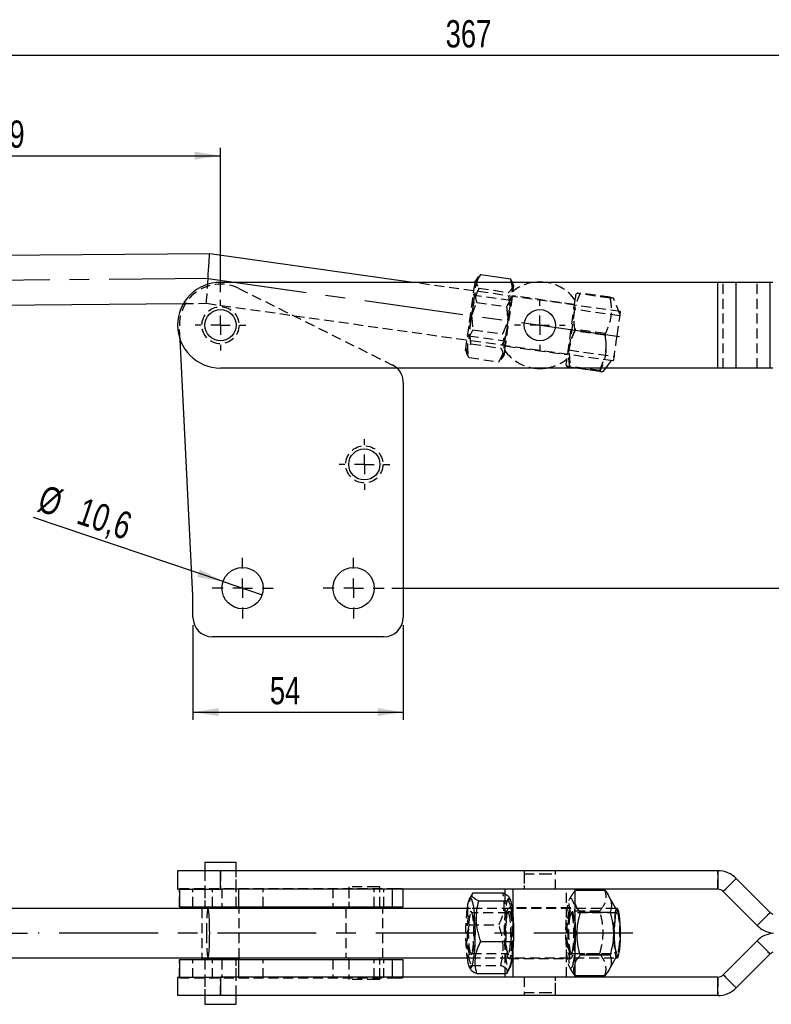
# Model space of a CAD drawing. Extents: x 87 to 707, y 28 to 560.
# Tile 4 of 19: x 245 to 438, y 308 to 560. Entities that reach past the tile are written whole.
import ezdxf

# ---------------------------------------------------------------- set-up
doc = ezdxf.new("R2010")
doc.units = 0
doc.header["$LTSCALE"] = 2
doc.linetypes.add('CENTERX2', pattern=[20.32, 12.7, -2.54, 2.54, -2.54])
doc.linetypes.add('HIDDEN', pattern=[1.905, 1.27, -0.635])
doc.layers.get('0').update_dxf_attribs({"linetype": 'CONTINUOUS'})
doc.styles.add('SLDTEXTSTYLE0', font='TXT', dxfattribs={"width": 0.75})
doc.dimstyles.new('SLDDIMSTYLE0', dxfattribs={"dimtxt": 7, "dimasz": 6.604, "dimexe": 0, "dimexo": 0.0625, "dimgap": 1.75, "dimtad": 1, "dimdec": 0, "dimrnd": 1e-09, "dimzin": 12, "dimtxsty": 'SLDTEXTSTYLE0', "dimsah": 1, "dimcen": 0.09, "dimazin": 3, "dimtfac": 1, "dimtdec": 0, "dimtofl": 0, "dimtmove": 0, "dimatfit": 3, "dimtolj": 1, "dimtzin": 12})
doc.dimstyles.new('SLDDIMSTYLE1', dxfattribs={"dimtxt": 7, "dimasz": 6.604, "dimexe": 0, "dimexo": 0.0625, "dimgap": 1.75, "dimtad": 1, "dimdec": 0, "dimrnd": 1e-09, "dimzin": 12, "dimtxsty": 'SLDTEXTSTYLE0', "dimsah": 1, "dimcen": 0.09, "dimazin": 3, "dimtfac": 1, "dimtofl": 0, "dimtmove": 0, "dimatfit": 3, "dimtolj": 1, "dimtzin": 12})
doc.dimstyles.new('SLDDIMSTYLE3', dxfattribs={"dimtxt": 7, "dimasz": 6.604, "dimexe": 0, "dimexo": 0.0625, "dimgap": 1.75, "dimtad": 1, "dimdec": 3, "dimrnd": 1e-09, "dimzin": 12, "dimtxsty": 'SLDTEXTSTYLE0', "dimsah": 1, "dimcen": 0.09, "dimazin": 3, "dimtfac": 1, "dimtdec": 3, "dimtofl": 0, "dimtmove": 0, "dimatfit": 3, "dimtolj": 1, "dimtzin": 12})
doc.dimstyles.new('SLDDIMSTYLE4', dxfattribs={"dimtxt": 7, "dimasz": 6.604, "dimexe": 0, "dimexo": 0.0625, "dimgap": 1.75, "dimtad": 1, "dimdec": 3, "dimrnd": 1e-09, "dimzin": 12, "dimtxsty": 'SLDTEXTSTYLE0', "dimblk1": 'NONE', "dimsah": 1, "dimcen": 0, "dimazin": 3, "dimtfac": 1, "dimtdec": 3, "dimtmove": 0, "dimatfit": 3, "dimtolj": 1, "dimtzin": 12})

# ---------------------------------------------------------------- blocks, each defined once
blk = doc.blocks.new('_D')
at = {"color": 179, "linetype": 'CONTINUOUS'}
for p, q in [((515.79, 501.7), (578.05, 501.7)), ((576.05, 414.33), (576.05, 501.7)), ((340.21, 414.33), (578.05, 414.33))]:
    blk.add_line(p, q, dxfattribs=at)
for points in [[(576.05, 501.7), (575.03, 495.09), (577.07, 495.09)], [(576.05, 414.33), (577.07, 420.93), (575.03, 420.93)]]:
    blk.add_solid(points, dxfattribs=at)
at = {"color": 179, "linetype": 'CONTINUOUS', "insert": (567.03, 450.68, 0.1), "char_height": 7, "attachment_point": 1, "rotation": 90, "style": 'SLDTEXTSTYLE0'}
blk.add_mtext('87', dxfattribs=at)
blk = doc.blocks.new('_D_1')
at = {"color": 179, "linetype": 'CONTINUOUS'}
for p, q in [((188.5, 483.34), (188.5, 553.01)), ((555.73, 551.01), (188.5, 551.01)), ((555.73, 480.99), (555.73, 553.01))]:
    blk.add_line(p, q, dxfattribs=at)
for points in [[(188.5, 551.01), (195.1, 550), (195.1, 552.03)], [(555.73, 551.01), (549.13, 552.03), (549.13, 550)]]:
    blk.add_solid(points, dxfattribs=at)
at = {"color": 179, "linetype": 'CONTINUOUS', "insert": (354.04, 560.04, 0.1), "char_height": 7, "attachment_point": 1, "style": 'SLDTEXTSTYLE0'}
blk.add_mtext('367', dxfattribs=at)
blk = doc.blocks.new('_D_4')
at = {"color": 179, "linetype": 'CONTINUOUS'}
for p, q in [((206.81, 490.28), (206.81, 527.27)), ((296.23, 490.28), (296.23, 527.27)), ((206.81, 525.27), (296.23, 525.27))]:
    blk.add_line(p, q, dxfattribs=at)
for points in [[(206.81, 525.27), (213.41, 524.26), (213.41, 526.29)], [(296.23, 525.27), (289.63, 526.29), (289.63, 524.26)]]:
    blk.add_solid(points, dxfattribs=at)
at = {"color": 179, "linetype": 'CONTINUOUS', "insert": (238.13, 534.3, 0.1), "char_height": 7, "attachment_point": 1, "style": 'SLDTEXTSTYLE0'}
blk.add_mtext('89', dxfattribs=at)
blk = doc.blocks.new('_D_7')
at = {"color": 179, "linetype": 'CONTINUOUS'}
for p, q in [((289.16, 404.83), (289.16, 380.51)), ((343.16, 404.83), (343.16, 380.51)), ((289.16, 382.51), (343.16, 382.51))]:
    blk.add_line(p, q, dxfattribs=at)
for points in [[(289.16, 382.51), (295.77, 381.5), (295.77, 383.53)], [(343.16, 382.51), (336.56, 383.53), (336.56, 381.5)]]:
    blk.add_solid(points, dxfattribs=at)
at = {"color": 179, "linetype": 'CONTINUOUS', "insert": (308.91, 391.54, 0.1), "char_height": 7, "attachment_point": 1, "style": 'SLDTEXTSTYLE0'}
blk.add_mtext('54', dxfattribs=at)
blk = doc.blocks.new('_D_8')
at = {"color": 179, "linetype": 'CONTINUOUS'}
for q in [(248.26, 432.45), (306.94, 412.63)]:
    blk.add_line((296.89, 416.02), q, dxfattribs=at)
blk.add_solid([(296.89, 416.02), (290.96, 419.1), (290.31, 417.17)], dxfattribs=at)
at = {"color": 179, "linetype": 'CONTINUOUS', "char_height": 7, "attachment_point": 1, "rotation": 341.3339, "style": 'SLDTEXTSTYLE0'}
for s, insert in [('%%c', (251.13, 440.95, 0.1)), ('10,6', (261.17, 437.67, 0.1))]:
    blk.add_mtext(s, dxfattribs=dict(at, insert=insert))
blk = doc.blocks.new('_NONE')
blk = doc.blocks.new('SW_CENTERMARKSYMBOL_2')
at = {"color": 0, "linetype": 'CONTINUOUS'}
for p, q in [((0, 5), (0, 6.5)), ((-5, 0), (-6.5, 0)), ((0, 0), (-2.5, 0)), ((0, 0), (0, 2.5)), ((0, 0), (0, -2.5)), ((0, 0), (2.5, 0)), ((5, 0), (6.5, 0)), ((0, -5), (0, -6.5))]:
    blk.add_line(p, q, dxfattribs=at)
blk = doc.blocks.new('SW_CENTERMARKSYMBOL_3')
at = {"color": 0, "linetype": 'CONTINUOUS'}
for p, q in [((0, 5), (0, 6.5)), ((-5, 0), (-6.5, 0)), ((0, 0), (-2.5, 0)), ((0, 0), (0, 2.5)), ((0, 0), (0, -2.5)), ((0, 0), (2.5, 0)), ((5, 0), (6.5, 0)), ((0, -5), (0, -6.5))]:
    blk.add_line(p, q, dxfattribs=at)
blk = doc.blocks.new('SW_CENTERMARKSYMBOL_4')
at = {"color": 0, "linetype": 'CONTINUOUS'}
for p, q in [((0, 5), (0, 6.5)), ((-5, 0), (-6.5, 0)), ((0, 0), (-2.5, 0)), ((0, 0), (0, 2.5)), ((0, 0), (0, -2.5)), ((0, 0), (2.5, 0)), ((5, 0), (6.5, 0)), ((0, -5), (0, -6.5))]:
    blk.add_line(p, q, dxfattribs=at)
blk = doc.blocks.new('SW_CENTERMARKSYMBOL_7')
at = {"color": 0, "linetype": 'CONTINUOUS'}
for p, q in [((0, 5), (0, 7.8)), ((28.5, 5), (28.5, 7.8)), ((-5, 0), (-7.8, 0)), ((0, 0), (-2.5, 0)), ((0, 0), (0, 2.5)), ((0, 0), (0, -2.5)), ((0, 0), (2.5, 0)), ((5, 0), (7.8, 0)), ((23.5, 0), (20.7, 0)), ((28.5, 0), (26, 0)), ((28.5, 0), (28.5, 2.5)), ((28.5, 0), (28.5, -2.5)), ((28.5, 0), (31, 0)), ((33.5, 0), (36.3, 0)), ((0, -5), (0, -7.8)), ((28.5, -5), (28.5, -7.8))]:
    blk.add_line(p, q, dxfattribs=at)

msp = doc.modelspace()

# ---------------------------------------------------------------- linework, layer by layer
at = {"color": 7, "linetype": 'CONTINUOUS'}
for p, q in [((293.4567, 500.099), (206.3425, 499.3354)), ((345.58, 492.7756), (293.4567, 500.099)), ((423.8704, 492.7756), (296.2318, 492.7756)), ((362.4095, 494.1531), (361.6591, 493.1925)), ((363.0307, 494.7813), (362.4332, 494.1346)), ((363.0307, 494.7813), (370.6812, 493.7064)), ((370.6812, 493.7064), (370.8597, 492.7756)), ((371.0952, 492.9177), (370.6812, 493.7064)), ((371.1681, 492.7756), (371.1085, 492.9231)), ((423.8704, 470.7756), (423.8704, 492.7756)), ((428.6434, 492.7756), (423.8704, 492.7756)), ((428.6434, 470.7756), (428.6434, 492.7756)), ((437.3305, 492.7756), (428.6434, 492.7756)), ((437.3305, 470.7756), (437.3305, 492.7756)), ((438.0479, 492.7756), (437.3305, 492.7756)), ((216.1286, 486.7207), (286.7428, 487.3397)), ((289.165, 412.3876), (285.8523, 478.1335)), ((423.8704, 470.7756), (296.2318, 470.7756)), ((393.5954, 469.9259), (387.5479, 470.7756)), ((393.9593, 470.7756), (393.5954, 469.9259)), ((394.4355, 469.8863), (395.1302, 470.7756)), ((428.6434, 470.7756), (423.8704, 470.7756)), ((437.3305, 470.7756), (428.6434, 470.7756)), ((438.0469, 470.7756), (437.3305, 470.7756)), ((343.165, 467.0934), (343.165, 406.8253)), ((289.165, 406.8253), (289.165, 412.3876)), ((338.165, 401.8253), (294.165, 401.8253)), ((292.2318, 344.0519), (292.2318, 341.8019)), ((292.2318, 344.0519), (300.2318, 344.0519)), ((300.2318, 341.8019), (300.2318, 344.0519)), ((285.2318, 341.8019), (285.2318, 337.0519)), ((296.2318, 341.8019), (285.2318, 341.8019)), ((296.2318, 337.0519), (296.2318, 341.8019)), ((423.8704, 341.8019), (296.2318, 341.8019)), ((423.8704, 341.8019), (423.8704, 337.0519)), ((425.2846, 336.4661), (428.6434, 339.8248)), ((437.3305, 331.1376), (428.6434, 339.8248)), ((285.2318, 337.0519), (296.2318, 337.0519)), ((285.6821, 337.0519), (285.6821, 332.552)), ((423.8704, 337.0519), (296.2318, 337.0519)), ((343.165, 332.552), (343.165, 337.0519)), ((360.9082, 335.9848), (360.1022, 334.5313)), ((361.0388, 336.1805), (368.6893, 336.1805)), ((369.2365, 337.0519), (369.2365, 335.9057)), ((371.3828, 330.44), (371.3828, 337.0519)), ((387.2271, 337.0519), (387.2271, 314.5519)), ((387.2271, 336.397), (387.3075, 336.7697)), ((394.958, 336.7697), (387.3075, 336.7697)), ((433.9718, 327.7789), (425.2846, 336.4661)), ((362.5365, 334.0673), (370.187, 334.0673)), ((370.6144, 334.5313), (370.3385, 335.0287)), ((397.7868, 331.961), (395.8566, 335.4417)), ((293.0405, 332.1519), (206.3982, 332.1519)), ((285.6821, 332.552), (300.9345, 332.552)), ((291.4693, 332.5019), (291.4693, 332.1519)), ((291.4693, 332.5019), (300.9943, 332.5019)), ((292.2318, 332.552), (292.2318, 332.5019)), ((360.4069, 332.1519), (293.0405, 332.1519)), ((300.2318, 332.5019), (300.2318, 332.552)), ((300.9345, 332.552), (340.3938, 332.552)), ((300.9943, 332.1519), (300.9943, 332.5019)), ((329.165, 332.552), (329.165, 332.1519)), ((337.165, 332.1519), (337.165, 332.552)), ((340.3938, 332.552), (343.165, 332.552)), ((396.2659, 331.1155), (388.6154, 331.1155)), ((398.0373, 332.1519), (397.681, 332.1519)), ((437.3305, 331.1376), (433.9718, 327.7789)), ((363.0307, 323.6887), (370.6812, 323.6887)), ((433.9718, 323.8248), (425.2846, 315.1376)), ((437.3305, 320.4661), (433.9718, 323.8248)), ((371.3828, 314.5519), (371.3828, 321.1637)), ((206.3982, 319.4519), (293.0405, 319.4519)), ((285.6821, 319.0517), (285.6821, 314.5519)), ((285.6821, 319.0517), (300.9345, 319.0517)), ((291.4693, 319.4519), (291.4693, 319.1019)), ((291.4693, 319.1019), (300.9943, 319.1019)), ((292.2318, 319.1019), (292.2318, 319.0517)), ((293.0405, 319.4519), (360.4069, 319.4519)), ((300.2318, 319.0517), (300.2318, 319.1019)), ((300.9345, 319.0517), (340.3938, 319.0517)), ((300.9943, 319.1019), (300.9943, 319.4519)), ((329.165, 319.4519), (329.165, 319.0517)), ((337.165, 319.0517), (337.165, 319.4519)), ((340.3938, 319.0517), (343.165, 319.0517)), ((343.165, 314.5519), (343.165, 319.0517)), ((396.2385, 320.1476), (388.588, 320.1476)), ((395.915, 316.2674), (397.7868, 319.6428)), ((397.681, 319.4519), (398.0373, 319.4519)), ((437.3305, 320.4661), (428.6434, 311.7789)), ((360.1022, 317.0724), (360.378, 316.575)), ((369.8083, 315.619), (370.6144, 317.0724)), ((285.2318, 314.5519), (285.2318, 309.8019)), ((285.2318, 314.5519), (296.2318, 314.5519)), ((296.2318, 314.5519), (296.2318, 309.8019)), ((423.8704, 314.5519), (296.2318, 314.5519)), ((362.0272, 315.4232), (369.6777, 315.4232)), ((369.2365, 315.4232), (369.2365, 314.5519)), ((369.6777, 315.4232), (369.7344, 315.626)), ((394.9033, 314.834), (387.2528, 314.834)), ((423.8704, 309.8019), (423.8704, 314.5519)), ((425.2846, 315.1376), (428.6434, 311.7789)), ((296.2318, 309.8019), (285.2318, 309.8019)), ((292.2318, 309.8019), (292.2318, 307.5519)), ((423.8704, 309.8019), (296.2318, 309.8019)), ((300.2318, 307.5519), (300.2318, 309.8019)), ((292.2318, 307.5519), (300.2318, 307.5519))]:
    msp.add_line(p, q, dxfattribs=at)
at = {"color": 179, "linetype": 'CENTERX2'}
for p, q in [((293.0405, 493.7451), (170.5149, 492.6711)), ((293.0405, 493.7451), (401.9857, 478.4382)), ((170.5107, 325.8019), (249.4699, 325.8019)), ((402.1135, 325.8019), (249.4699, 325.8019))]:
    msp.add_line(p, q, dxfattribs=at)
at = {"color": 7, "linetype": 'HIDDEN'}
for p, q in [((398.9208, 485.2812), (345.58, 492.7756)), ((371.5618, 491.8012), (371.1681, 492.7756)), ((423.8704, 470.7756), (423.8704, 492.7756)), ((425.2846, 470.7756), (425.2846, 492.7756)), ((428.6434, 470.7756), (428.6434, 492.7756)), ((433.9718, 470.7756), (433.9718, 492.7756)), ((437.3305, 470.7756), (437.3305, 492.7756)), ((300.9345, 491.2192), (340.3938, 471.5692)), ((362.5365, 491.2639), (370.187, 490.1889)), ((369.2365, 475.2509), (371.3828, 490.5265)), ((361.4018, 489.4418), (361.1904, 489.8567)), ((370.7756, 488.1248), (361.4018, 489.4418)), ((362.0272, 487.6393), (369.6777, 486.5644)), ((371.0932, 488.4654), (370.7756, 488.1248)), ((387.0584, 487.0993), (371.214, 489.3255)), ((387.2271, 488.3003), (385.0809, 473.0247)), ((387.7684, 490.0386), (387.4062, 489.575)), ((396.2385, 488.7381), (388.588, 489.813)), ((396.2659, 488.9329), (388.6154, 490.0078)), ((396.2659, 488.9329), (396.8974, 488.7921)), ((398.8075, 484.475), (397.0844, 488.7395)), ((286.7428, 487.3397), (292.6242, 487.3912)), ((292.6242, 487.3912), (397.1538, 472.7047)), ((387.1489, 485.8243), (386.9375, 486.2392)), ((398.7677, 484.1919), (387.1489, 485.8243)), ((285.8523, 478.1335), (285.6955, 481.2447)), ((361.0388, 480.6044), (368.6893, 479.5295)), ((394.9033, 479.2347), (387.2528, 480.3096)), ((394.958, 479.6242), (387.3075, 480.6991)), ((359.6234, 478.7034), (359.9409, 479.0439)), ((359.9409, 479.0439), (369.3147, 477.7269)), ((369.3147, 477.7269), (369.5261, 477.312)), ((359.1547, 475.3676), (359.6113, 474.2374)), ((360.5295, 476.9798), (368.18, 475.9049)), ((369.4053, 476.4519), (385.2496, 474.2258)), ((385.3705, 475.0859), (385.688, 475.4264)), ((385.688, 475.4264), (397.3068, 473.794)), ((360.0353, 473.4623), (367.6858, 472.3874)), ((368.3125, 473.0227), (369.0574, 473.9762)), ((385.7134, 474.5632), (385.9722, 471.1956)), ((393.6227, 470.1207), (394.863, 473.4571)), ((395.1302, 470.7756), (397.2671, 473.5109)), ((384.9018, 471.7501), (385.1222, 471.2047)), ((385.9722, 471.1956), (385.3263, 471.2343)), ((387.5479, 470.7756), (385.9449, 471.0009)), ((393.6227, 470.1207), (385.9722, 471.1956)), ((292.2318, 341.8019), (292.2318, 332.552)), ((292.2318, 341.8019), (292.2318, 337.0519)), ((296.2318, 341.8019), (296.2318, 337.0519)), ((300.2318, 332.552), (300.2318, 341.8019)), ((300.2318, 337.0519), (300.2318, 341.8019)), ((374.2318, 341.8019), (374.2318, 337.0519)), ((374.2318, 341.0519), (378.7884, 341.0519)), ((374.2318, 341.0519), (374.2318, 337.0519)), ((378.7884, 341.0519), (382.2318, 341.0519)), ((382.2318, 337.0519), (382.2318, 341.8019)), ((382.2318, 337.0519), (382.2318, 341.0519)), ((423.8704, 337.0519), (423.8704, 341.8019)), ((428.6434, 339.8248), (425.2846, 336.4661)), ((285.6821, 337.302), (300.9345, 337.302)), ((285.6821, 337.302), (285.6821, 337.0519)), ((285.6955, 332.552), (285.6955, 337.302)), ((289.165, 332.552), (289.165, 337.302)), ((292.2318, 337.302), (292.2318, 332.552)), ((294.165, 332.552), (294.165, 337.302)), ((296.615, 337.302), (296.615, 332.552)), ((300.2318, 332.552), (300.2318, 337.302)), ((300.9345, 337.302), (340.3938, 337.302)), ((300.9345, 337.0519), (300.9345, 337.302)), ((307.215, 332.552), (307.215, 337.302)), ((325.115, 337.302), (325.115, 332.552)), ((336.3994, 337.6519), (329.165, 337.6519)), ((329.165, 337.6519), (329.165, 332.552)), ((329.165, 337.302), (329.165, 332.552)), ((335.715, 332.552), (335.715, 337.302)), ((337.165, 337.6519), (336.3994, 337.6519)), ((337.165, 332.552), (337.165, 337.6519)), ((337.165, 332.552), (337.165, 337.302)), ((338.165, 332.552), (338.165, 337.302)), ((340.3938, 337.302), (343.165, 337.302)), ((340.3938, 337.0519), (340.3938, 337.302)), ((343.165, 337.0519), (343.165, 337.302)), ((385.0809, 314.5519), (385.0809, 337.0519)), ((369.2365, 335.9057), (369.2365, 315.4232)), ((386.2957, 335.3363), (385.8493, 334.5313)), ((291.4693, 332.1519), (291.4693, 319.4519)), ((300.9943, 319.4519), (300.9943, 332.1519)), ((328.4025, 332.1519), (328.4025, 319.4519)), ((337.9275, 319.4519), (337.9275, 332.1519)), ((397.681, 332.1519), (360.4069, 332.1519)), ((360.8179, 330.9451), (360.5641, 331.3188)), ((370.0451, 331.0519), (360.6714, 331.0519)), ((370.1524, 331.3188), (369.8986, 330.9451)), ((386.154, 332.3019), (370.3096, 332.3019)), ((385.9722, 331.4561), (385.684, 330.1744)), ((393.6227, 331.4561), (385.9722, 331.4561)), ((386.5651, 330.9451), (386.3112, 331.3188)), ((398.0373, 331.0519), (386.4185, 331.0519)), ((398.2247, 331.1713), (397.7868, 331.961)), ((433.9718, 327.7789), (437.3305, 331.1376)), ((371.3828, 321.1637), (371.3828, 330.44)), ((360.0353, 327.9151), (367.6858, 327.9151)), ((433.9718, 323.8248), (437.3305, 320.4661)), ((385.5932, 322.0316), (385.9449, 320.4882)), ((285.6955, 314.3018), (285.6955, 319.0517)), ((289.165, 314.3018), (289.165, 319.0517)), ((292.2318, 319.0517), (292.2318, 309.8019)), ((292.2318, 319.0517), (292.2318, 314.3018)), ((294.165, 314.3018), (294.165, 319.0517)), ((296.615, 319.0517), (296.615, 314.3018)), ((300.2318, 309.8019), (300.2318, 319.0517)), ((300.2318, 314.3018), (300.2318, 319.0517)), ((307.215, 314.3018), (307.215, 319.0517)), ((325.115, 319.0517), (325.115, 314.3018)), ((329.165, 319.0517), (329.165, 313.9519)), ((329.165, 319.0517), (329.165, 314.3018)), ((335.715, 314.3018), (335.715, 319.0517)), ((337.165, 313.9519), (337.165, 319.0517)), ((337.165, 314.3018), (337.165, 319.0517)), ((338.165, 314.3018), (338.165, 319.0517)), ((360.4069, 319.4519), (397.681, 319.4519)), ((360.5641, 320.285), (360.8179, 320.6586)), ((360.6714, 320.5519), (370.0451, 320.5519)), ((369.8986, 320.6586), (370.1524, 320.285)), ((370.3096, 319.3019), (386.154, 319.3019)), ((393.5954, 320.4882), (385.9449, 320.4882)), ((386.3112, 320.285), (386.5651, 320.6586)), ((386.4185, 320.5519), (398.0373, 320.5519)), ((397.7868, 319.6428), (398.2247, 320.4324)), ((360.5295, 317.5364), (368.18, 317.5364)), ((385.8493, 317.0724), (386.3509, 316.1679)), ((285.6821, 314.5519), (285.6821, 314.3018)), ((285.6821, 314.3018), (300.9345, 314.3018)), ((292.2318, 314.5519), (292.2318, 309.8019)), ((296.2318, 309.8019), (296.2318, 314.5519)), ((300.2318, 309.8019), (300.2318, 314.5519)), ((300.9345, 314.3018), (300.9345, 314.5519)), ((300.9345, 314.3018), (340.3938, 314.3018)), ((336.3994, 313.9519), (329.165, 313.9519)), ((337.165, 313.9519), (336.3994, 313.9519)), ((340.3938, 314.3018), (340.3938, 314.5519)), ((340.3938, 314.3018), (343.165, 314.3018)), ((343.165, 314.3018), (343.165, 314.5519)), ((374.2318, 314.5519), (374.2318, 310.5519)), ((374.2318, 314.5519), (374.2318, 309.8019)), ((382.2318, 310.5519), (382.2318, 314.5519)), ((382.2318, 309.8019), (382.2318, 314.5519)), ((423.8704, 314.5519), (423.8704, 309.8019)), ((428.6434, 311.7789), (425.2846, 315.1376)), ((374.2318, 310.5519), (378.7884, 310.5519)), ((378.7884, 310.5519), (382.2318, 310.5519))]:
    msp.add_line(p, q, dxfattribs=at)
at = {"color": 8, "linetype": 'CONTINUOUS'}
for p, q in [((300.9345, 332.552), (300.9345, 337.0519)), ((340.3938, 332.552), (340.3938, 337.0519)), ((300.9345, 314.5519), (300.9345, 319.0517)), ((340.3938, 314.5519), (340.3938, 319.0517))]:
    msp.add_line(p, q, dxfattribs=at)
at = {"color": 7, "linetype": 'CONTINUOUS', "flags": 128}
for points in [[(292.944, 492.2728), (292.9682, 492.6418), (293.0405, 493.7451), (293.1127, 494.8485), (293.1828, 495.9183), (293.2486, 496.9221), (293.308, 497.8293), (293.3593, 498.6125), (293.4009, 499.2478), (293.4316, 499.7158), (293.4503, 500.0025), (293.4567, 500.099)], [(361.6005, 492.7756), (361.6452, 493.0938), (361.6591, 493.1925)], [(360.1657, 316.9704), (360.3889, 316.8028), (360.6128, 316.9244), (360.83, 317.3313), (361.0337, 318.0104), (361.2172, 318.94), (361.3746, 320.0902), (361.501, 321.4239), (361.5921, 322.8983), (361.6452, 324.4661), (361.6585, 326.0767), (361.6316, 327.6786), (361.5653, 329.2201), (361.4617, 330.6518), (361.3243, 331.9275), (361.1574, 333.0064), (360.9663, 333.8538), (360.7573, 334.4423), (360.537, 334.7531), (360.3125, 334.7763), (360.0911, 334.5109), (359.8798, 333.9657), (359.6855, 333.1581), (359.5195, 332.1519)], [(370.6144, 317.0724), (370.7328, 317.3313), (370.9364, 318.0104), (371.1199, 318.94), (371.2774, 320.0902), (371.4037, 321.4239), (371.4949, 322.8983), (371.548, 324.4661), (371.5613, 326.0767), (371.5343, 327.6786), (371.468, 329.2201), (371.3645, 330.6518), (371.227, 331.9275), (371.0601, 333.0064), (370.8691, 333.8538), (370.66, 334.4423), (370.6144, 334.5313)], [(398.0373, 319.4519), (398.2272, 319.6003), (398.4083, 320.0388), (398.572, 320.7467), (398.7107, 321.691), (398.8179, 322.8275), (398.8886, 324.1031), (398.9195, 325.4581), (398.9092, 326.8292), (398.858, 328.1522), (398.7686, 329.3654), (398.6449, 330.4119), (398.4928, 331.2429), (398.3194, 331.8195), (398.1328, 332.1146), (398.0373, 332.1519)]]:
    msp.add_lwpolyline(points, dxfattribs=at)
at = {"color": 7, "linetype": 'HIDDEN', "flags": 128}
for points in [[(360.1657, 482.5631), (360.3889, 484.1523), (360.6128, 485.7456), (360.83, 487.2917), (361.0337, 488.7411), (361.2172, 490.0471), (361.3746, 491.1677), (361.501, 492.067), (361.5921, 492.716), (361.6005, 492.7756)], [(292.6242, 487.3912), (292.6306, 487.4878), (292.6494, 487.7744), (292.68, 488.2425), (292.7216, 488.8778), (292.7729, 489.6609), (292.8324, 490.5682), (292.8981, 491.572), (292.944, 492.2728)], [(371.3828, 490.5265), (371.4037, 490.6756), (371.4949, 491.3246), (371.548, 491.7024), (371.5618, 491.8012)], [(361.4018, 489.4418), (361.3951, 489.394), (361.3528, 489.093), (361.2738, 488.5305), (361.1623, 487.7369), (361.0243, 486.7549), (360.8673, 485.6375), (360.6998, 484.4449), (360.5307, 483.2414)], [(369.3147, 477.7269), (369.3181, 477.7514), (369.354, 478.007), (369.4272, 478.5278), (369.5337, 479.2857), (369.6678, 480.2399), (369.8222, 481.3388), (369.9886, 482.5234), (370.1581, 483.7296), (370.3215, 484.8924), (370.4699, 485.9493), (370.5955, 486.8432), (370.6915, 487.5259), (370.7525, 487.9605), (370.7755, 488.1238), (370.7756, 488.1248)], [(387.4062, 489.575), (387.3887, 489.4502), (387.3316, 489.0436), (387.2366, 488.3677), (387.2271, 488.3003)], [(387.1489, 485.8243), (387.1488, 485.8235), (387.1261, 485.6619), (387.0653, 485.2287), (386.9695, 484.5474), (386.8441, 483.6547), (386.6957, 482.5987), (386.5324, 481.4362), (386.3629, 480.2301), (386.1965, 479.0453), (386.042, 477.9456), (385.9078, 476.9904), (385.8011, 476.2312), (385.7277, 475.7089), (385.6916, 475.4516), (385.688, 475.4264)], [(398.0373, 478.9929), (398.2272, 480.3447), (398.4083, 481.6333), (398.572, 482.7984), (398.7107, 483.7856), (398.8179, 484.5487), (398.8886, 485.052), (398.9195, 485.2719), (398.9208, 485.2812)], [(359.1547, 475.3676), (359.1637, 475.432), (359.2105, 475.7652), (359.2958, 476.372), (359.4168, 477.2331), (359.5696, 478.3206), (359.7493, 479.5997), (359.9501, 481.0292), (360.1657, 482.5631)], [(360.5307, 483.2414), (360.3692, 482.0919), (360.2239, 481.0583), (360.1028, 480.1965), (360.0124, 479.5527), (359.9575, 479.1619), (359.9409, 479.0439)], [(397.1538, 472.7047), (397.1551, 472.7139), (397.186, 472.9339), (397.2567, 473.4372), (397.3639, 474.2003), (397.5026, 475.1874), (397.6663, 476.3526), (397.8474, 477.6411), (398.0373, 478.9929)], [(369.0574, 473.9762), (369.0665, 474.0407), (369.1133, 474.3738), (369.1985, 474.9807), (369.2365, 475.2509)], [(385.0809, 473.0247), (385.0324, 472.6796), (384.951, 472.1003), (384.9083, 471.7962), (384.9018, 471.7501)], [(370.6144, 334.5313), (370.4397, 334.7531), (370.2153, 334.7763), (369.9938, 334.5109), (369.7825, 333.9657), (369.5882, 333.1581), (369.417, 332.114), (369.2746, 330.8671), (369.1654, 329.4573), (369.0929, 327.9301), (369.0596, 326.3345), (369.0665, 324.7217), (369.1133, 323.1437), (369.1985, 321.6511), (369.3195, 320.2919), (369.4723, 319.1098), (369.652, 318.1428), (369.8529, 317.4219), (370.0684, 316.9704), (370.0684, 316.9704)], [(386.7606, 317.9282), (386.5552, 317.2763), (386.337, 316.8984), (386.1128, 316.8067), (385.89, 317.0041), (385.6757, 317.4843), (385.4767, 318.2318), (385.2996, 319.2226), (385.1498, 320.4249), (385.0324, 321.8), (384.951, 323.3037), (384.9083, 324.8877), (384.9056, 326.5011), (384.943, 328.092), (385.0194, 329.6093), (385.1322, 331.0042), (385.2779, 332.232), (385.4517, 333.253), (385.6481, 334.0346), (385.8607, 334.5516), (386.0828, 334.7873), (386.3072, 334.7342), (386.5267, 334.3941), (386.7341, 333.7778), (386.9229, 332.9051), (387.0871, 331.8041), (387.2212, 330.5102), (387.2271, 330.44)], [(360.5578, 331.3278), (360.7311, 330.9287), (360.8868, 330.2531), (361.0167, 329.3377), (361.1137, 328.2315), (361.1727, 326.9945), (361.1903, 325.6931), (361.1657, 324.3975), (361.1002, 323.1777), (360.9973, 322.0994), (360.8626, 321.2206), (360.7033, 320.5889), (360.528, 320.2381), (360.3462, 320.1873), (360.1677, 320.4392), (360.0021, 320.9802), (359.8583, 321.7811), (359.7441, 322.7988), (359.6656, 323.9784), (359.6271, 325.2563), (359.6306, 326.5636), (359.6759, 327.8298), (359.7607, 328.9867), (359.8803, 329.9719), (360.0283, 330.7323), (360.1967, 331.2269), (360.3765, 331.429), (360.5578, 331.3278)], [(360.5307, 320.6502), (360.3692, 321.0223), (360.2239, 321.6521), (360.1028, 322.5055), (360.0124, 323.5367), (359.9575, 324.69), (359.9411, 325.9033), (359.964, 327.1111), (360.0251, 328.2482), (360.121, 329.2536), (360.2466, 330.0728), (360.3951, 330.6618), (360.5585, 330.9887), (360.7279, 331.0361), (360.8944, 330.8013), (361.0488, 330.2969), (361.1828, 329.5503), (361.2893, 328.6015), (361.3625, 327.5018), (361.3984, 326.3105), (361.3951, 325.0917), (361.3528, 323.9113), (361.2738, 322.8327), (361.1623, 321.9143), (361.0243, 321.2054), (360.8673, 320.7443), (360.6998, 320.5558), (360.5307, 320.6502)], [(370.1859, 330.9535), (370.0168, 331.0479), (369.8492, 330.8594), (369.6922, 330.3984), (369.5542, 329.6895), (369.4427, 328.771), (369.3637, 327.6924), (369.3214, 326.512), (369.3181, 325.2932), (369.354, 324.1019), (369.4272, 323.0022), (369.5337, 322.0535), (369.6678, 321.3068), (369.8222, 320.8024), (369.9886, 320.5676), (370.1581, 320.615), (370.3215, 320.9419), (370.4699, 321.5309), (370.5955, 322.3502), (370.6915, 323.3555), (370.7525, 324.4927), (370.7755, 325.7004), (370.759, 326.9137), (370.7041, 328.067), (370.6137, 329.0982), (370.4926, 329.9517), (370.3474, 330.5814), (370.1859, 330.9535)], [(369.4053, 325.8019), (369.425, 327.1533), (369.4834, 328.4456), (369.578, 329.6225), (369.7045, 330.6323), (369.8574, 331.431), (370.0302, 331.9837), (370.2151, 332.2662), (370.4042, 332.2662), (370.5891, 331.9837), (370.7618, 331.431), (370.9148, 330.6323), (371.0413, 329.6225), (371.1358, 328.4456), (371.1942, 327.1533), (371.214, 325.8019), (371.1942, 324.4504), (371.1358, 323.1581), (371.0413, 321.9813), (370.9148, 320.9714), (370.7618, 320.1727), (370.5891, 319.62), (370.4042, 319.3375), (370.2151, 319.3375), (370.0302, 319.62), (369.8574, 320.1727), (369.7045, 320.9714), (369.578, 321.9813), (369.4834, 323.1581), (369.425, 324.4504), (369.4053, 325.8019)], [(370.4606, 331.3278), (370.6338, 330.9287), (370.7896, 330.2531), (370.9195, 329.3377), (371.0165, 328.2315), (371.0754, 326.9945), (371.093, 325.6931), (371.0684, 324.3975), (371.0029, 323.1777), (370.9, 322.0994), (370.7653, 321.2206), (370.606, 320.5889), (370.4308, 320.2381), (370.249, 320.1873), (370.0705, 320.4392), (369.9048, 320.9802), (369.761, 321.7811), (369.6468, 322.7988), (369.5683, 323.9784), (369.5298, 325.2563), (369.5333, 326.5636), (369.5787, 327.8298), (369.6634, 328.9867), (369.783, 329.9719), (369.931, 330.7323), (370.0995, 331.2269), (370.2792, 331.429), (370.4606, 331.3278)], [(385.2496, 325.8019), (385.2694, 327.1533), (385.3278, 328.4456), (385.4224, 329.6225), (385.5489, 330.6323), (385.7018, 331.431), (385.8745, 331.9837), (386.0595, 332.2662), (386.2485, 332.2662), (386.4335, 331.9837), (386.6062, 331.431), (386.7591, 330.6323), (386.8857, 329.6225), (386.9802, 328.4456), (387.0386, 327.1533), (387.0584, 325.8019), (387.0386, 324.4504), (386.9802, 323.1581), (386.8857, 321.9813), (386.7591, 320.9714), (386.6062, 320.1727), (386.4335, 319.62), (386.2485, 319.3375), (386.0595, 319.3375), (385.8745, 319.62), (385.7018, 320.1727), (385.5489, 320.9714), (385.4224, 321.9813), (385.3278, 323.1581), (385.2694, 324.4504), (385.2496, 325.8019)], [(385.7745, 330.7285), (385.6266, 329.9666), (385.5072, 328.9802), (385.4226, 327.8225), (385.3775, 326.5558), (385.3743, 325.2485), (385.413, 323.971), (385.4918, 322.7922), (385.6062, 321.7756), (385.7501, 320.9762), (385.9159, 320.4368), (386.0944, 320.1867), (386.2762, 320.2393), (386.4514, 320.5918), (386.6105, 321.2252), (386.7451, 322.1053), (386.8478, 323.1847), (386.913, 324.4051), (386.9374, 325.7009), (386.9195, 327.0021), (386.8604, 328.2386), (386.7632, 329.3437), (386.6331, 330.2579), (386.4772, 330.9319), (386.3039, 331.3293), (386.1225, 331.4287), (385.9428, 331.2248), (385.7745, 330.7285)], [(386.0647, 330.3948), (386.2216, 330.8575), (386.3891, 331.0476), (386.5582, 330.9549), (386.7198, 330.5844), (386.8651, 329.9561), (386.9864, 329.1038), (387.077, 328.0736), (387.1322, 326.9208), (387.1488, 325.7077), (387.1261, 324.4997), (387.0653, 323.3619), (386.9695, 322.3557), (386.8441, 321.5352), (386.6957, 320.9447), (386.5324, 320.6161), (386.3629, 320.5671), (386.1965, 320.8002), (386.042, 321.303), (385.9078, 322.0484), (385.8011, 322.996), (385.7277, 324.095), (385.6916, 325.286), (385.6946, 326.5047), (385.7367, 327.6856), (385.8155, 328.765), (385.9268, 329.6845), (386.0647, 330.3948)], [(398.0373, 332.1519), (397.9418, 332.1146), (397.7552, 331.8195), (397.5818, 331.2429), (397.4297, 330.4119), (397.306, 329.3654), (397.2165, 328.1522), (397.1654, 326.8292), (397.1551, 325.4581), (397.186, 324.1031), (397.2567, 322.8275), (397.3639, 321.691), (397.5026, 320.7467), (397.6663, 320.0388), (397.8474, 319.6003), (398.0373, 319.4519)], [(397.3634, 323.1203), (397.4677, 322.0757), (397.6026, 321.232), (397.7609, 320.6346), (397.9342, 320.3158), (398.113, 320.2928), (398.2877, 320.5667), (398.4489, 321.1229), (398.588, 321.9313), (398.6973, 322.9484), (398.7711, 324.1193), (398.8053, 325.3809), (398.7981, 326.6653), (398.7499, 327.903), (398.6633, 329.0275), (398.5429, 329.9781), (398.3952, 330.7036), (398.2283, 331.1648), (398.0511, 331.3369), (397.8731, 331.2106), (397.704, 330.7927), (397.5528, 330.1057), (397.4278, 329.1867), (397.3356, 328.0853), (397.2813, 326.8607), (397.2677, 325.5791), (397.2956, 324.3095), (397.3634, 323.1203)], [(397.3982, 323.2588), (397.4971, 322.2681), (397.625, 321.468), (397.7752, 320.9015), (397.9395, 320.5991), (398.1091, 320.5773), (398.2748, 320.8371), (398.4277, 321.3645), (398.5595, 322.1312), (398.6632, 323.0958), (398.7332, 324.2062), (398.7656, 325.4027), (398.7588, 326.6207), (398.7131, 327.7945), (398.6309, 328.8609), (398.5168, 329.7624), (398.3768, 330.4504), (398.2185, 330.8878), (398.0504, 331.051), (397.8816, 330.9312), (397.7212, 330.5349), (397.5779, 329.8834), (397.4593, 329.0119), (397.3719, 327.9674), (397.3203, 326.8061), (397.3074, 325.5906), (397.3339, 324.3866), (397.3982, 323.2588)]]:
    msp.add_lwpolyline(points, dxfattribs=at)
at = {"color": 7, "linetype": 'HIDDEN'}
for centre in [(296.2318, 481.7756), (333.165, 446.0756)]:
    msp.add_circle(centre, 4.7625, dxfattribs=at)
at = {"color": 7, "linetype": 'CONTINUOUS'}
for centre, radius in [((296.2318, 481.7756), 4), ((378.2318, 481.7756), 4), ((333.165, 446.0756), 4), ((301.915, 414.3253), 5.3), ((330.415, 414.3253), 5.3)]:
    msp.add_circle(centre, radius, dxfattribs=at)
for centre, radius, start, end in [((296.2318, 481.7756), 11, 90, 270), ((378.2318, 481.7756), 11.1125, 81.840283, 98.159717), ((338.165, 467.0934), 5, 0, 47.428928), ((378.2318, 481.7756), 11.1125, 261.840283, 278.159717), ((294.165, 406.8253), 5, 180, 270), ((338.165, 406.8253), 5, 270, 0), ((423.8704, 335.0519), 6.75, 45, 90), ((423.8704, 335.0519), 2, 45, 90), ((438.7448, 332.5519), 2, 225, 249.607694), ((329.0306, 325.8019), 58.3811, 355.44328, 4.55672), ((438.7448, 332.5519), 6.75, 225, 263.75798), ((438.7448, 319.0519), 6.75, 94.585087, 135), ((438.7448, 319.0519), 2, 110.392306, 135), ((367.2606, 320.1428), 7.7719, 185.100381, 204.090811), ((423.8704, 316.5519), 2, 270, 315), ((423.8704, 316.5519), 6.75, 270, 315)]:
    msp.add_arc(centre, radius, start, end, dxfattribs=at)
at = {"color": 7, "linetype": 'HIDDEN'}
for centre, radius, start, end in [((378.2318, 481.7756), 11.1125, 98.159717, 128.04927), ((378.2318, 481.7756), 11.1125, 35.955167, 81.840283), ((296.2318, 481.7756), 10.5497, 63.52755, 182.884483), ((378.2318, 481.7756), 11.1125, 215.955167, 261.840283), ((378.2318, 481.7756), 11.1125, 278.159717, 308.04927), ((338.165, 467.0934), 5, 47.428928, 63.52755), ((411.5557, 325.8019), 52.4222, 173.042568, 186.957432), ((365.5039, 322.6448), 21.7737, 347.489404, 356.099574)]:
    msp.add_arc(centre, radius, start, end, dxfattribs=at)
for start_param, end_param in [(0, 1.57079633), (1.57079633, 3.14159265)]:
    msp.add_ellipse((293.0405, 325.8019), major_axis=(0, 6.35), ratio=0.06554473, start_param=start_param, end_param=end_param, dxfattribs=at)
at = {"color": 7, "linetype": 'CONTINUOUS'}
msp.add_ellipse((293.0405, 325.8019), major_axis=(0, 6.35), ratio=0.06554473, start_param=3.14159265, end_param=6.28318531, dxfattribs=at)
at = {"color": 7, "linetype": 'HIDDEN'}
for points, knots in [([(362.0272, 487.6393), (361.8747, 488.2925), (361.5663, 489.6132), (361.5999, 491.3544), (361.9493, 492.3806), (362.0838, 492.7756)], [0, 0, 0, 0, 0.37579564, 0.75974043, 1, 1, 1, 1]), ([(362.4332, 494.1346), (362.3738, 494.0735), (362.0414, 493.7315), (361.8744, 493.0696), (361.9969, 492.1621), (362.3555, 491.5651), (362.5365, 491.2639)], [0, 0, 0, 0, 0.07403496, 0.41443597, 0.70453514, 1, 1, 1, 1]), ([(370.8597, 492.7756), (370.9367, 492.4322), (371.1634, 491.4209), (371.0628, 489.8484), (370.5588, 488.1103), (369.9732, 487.0828), (369.6777, 486.5644)], [0, 0, 0, 0, 0.15893455, 0.46812499, 0.73162562, 1, 1, 1, 1]), ([(370.187, 490.1889), (370.4742, 490.46), (371.0548, 491.008), (371.3392, 491.8991), (371.294, 492.5506), (371.1149, 492.8813), (371.0952, 492.9177)], [0, 0, 0, 0, 0.33331063, 0.67384916, 0.96406551, 1, 1, 1, 1]), ([(362.5365, 491.2639), (362.0199, 489.9839), (361.1597, 487.8523), (360.7382, 484.6333), (360.804, 482.3592), (360.9837, 481.0163), (361.0388, 480.6044)], [0, 0, 0, 0, 0.377237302, 0.628209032, 0.885960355, 1, 1, 1, 1]), ([(368.6893, 479.5295), (368.8558, 479.9102), (369.3892, 481.1302), (370.0827, 483.2963), (370.5727, 486.5067), (370.3308, 488.8162), (370.187, 490.1889)], [0, 0, 0, 0, 0.11404008, 0.36536116, 0.62276102, 1, 1, 1, 1]), ([(360.5295, 476.9798), (360.4744, 477.3917), (360.2978, 478.7114), (360.2281, 480.9848), (360.6417, 484.2059), (361.5107, 486.3593), (362.0272, 487.6393)], [0, 0, 0, 0, 0.114040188, 0.365361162, 0.622761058, 1, 1, 1, 1]), ([(387.2528, 480.3096), (387.0887, 481.5385), (386.8155, 483.585), (387.2484, 486.4469), (387.9045, 488.374), (388.4276, 489.4752), (388.588, 489.813)], [0, 0, 0, 0, 0.377237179, 0.628208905, 0.885960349, 1, 1, 1, 1]), ([(388.588, 489.813), (388.3393, 489.8652), (387.855, 489.9668), (387.8051, 490.0085), (387.7808, 490.0288)], [0, 0, 0, 0, 0.513540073, 1, 1, 1, 1]), ([(396.2385, 488.7381), (396.2997, 488.3692), (396.4956, 487.1872), (396.5992, 485.1546), (396.2345, 482.2822), (395.3996, 480.3708), (394.9033, 479.2347)], [0, 0, 0, 0, 0.11404022, 0.36536119, 0.62276096, 1, 1, 1, 1]), ([(397.0516, 488.7262), (397.0658, 488.7209), (397.1451, 488.6909), (396.8709, 488.6948), (396.4506, 488.7236), (396.2385, 488.7381)], [0, 0, 0, 0, 0.09763091, 0.54468107, 1, 1, 1, 1]), ([(369.6777, 486.5644), (369.8216, 485.1916), (370.0611, 482.9055), (369.5792, 479.695), (368.8893, 477.5271), (368.3465, 476.2857), (368.18, 475.9049)], [0, 0, 0, 0, 0.377237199, 0.628208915, 0.885960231, 1, 1, 1, 1]), ([(361.0388, 480.6044), (360.709, 480.0186), (360.0423, 478.8343), (359.6019, 477.0028), (359.616, 475.1908), (359.8947, 474.042), (360.0353, 473.4623)], [0, 0, 0, 0, 0.26460578, 0.53494962, 0.76534411, 1, 1, 1, 1]), ([(385.9449, 471.0009), (385.8157, 471.8429), (385.5545, 473.5452), (385.7151, 475.9905), (386.3036, 478.2669), (386.9344, 479.6245), (387.2528, 480.3096)], [0, 0, 0, 0, 0.26460594, 0.53494979, 0.76534417, 1, 1, 1, 1]), ([(387.3075, 480.6991), (387.1491, 480.361), (386.6415, 479.2779), (386.1046, 477.918), (385.9722, 476.8583), (385.9409, 476.6083)], [0, 0, 0, 0, 0.25747635, 0.82490066, 1, 1, 1, 1]), ([(367.6858, 472.3874), (368.0156, 472.9732), (368.6823, 474.1575), (369.1227, 475.989), (369.1086, 477.801), (368.8299, 478.9498), (368.6893, 479.5295)], [0, 0, 0, 0, 0.26460588, 0.53494963, 0.76534407, 1, 1, 1, 1]), ([(394.9033, 479.2347), (395.0329, 478.3925), (395.2951, 476.6898), (395.1273, 474.2468), (394.6363, 472.2612), (394.1442, 471.1813), (393.9593, 470.7756)], [0, 0, 0, 0, 0.29271952, 0.59178647, 0.84665973, 1, 1, 1, 1]), ([(395.0825, 474.8364), (395.1465, 475.2234), (395.3469, 476.4366), (395.2122, 478.0535), (395.0177, 479.2555), (394.958, 479.6242)], [0, 0, 0, 0, 0.245135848, 0.768460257, 1, 1, 1, 1]), ([(360.0353, 473.4623), (359.8355, 473.8017), (359.4316, 474.4879), (359.3806, 475.4276), (359.7669, 476.2647), (360.2738, 476.74), (360.5295, 476.9798)], [0, 0, 0, 0, 0.26460588, 0.534949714, 0.765344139, 1, 1, 1, 1]), ([(368.18, 475.9049), (368.3798, 475.5655), (368.7838, 474.8794), (368.8348, 473.9397), (368.4485, 473.1025), (367.9416, 472.6272), (367.6858, 472.3874)], [0, 0, 0, 0, 0.26460584, 0.53494964, 0.76534411, 1, 1, 1, 1]), ([(385.1368, 471.2106), (385.1314, 471.21), (385.0629, 471.2029), (385.3305, 471.1327), (385.7388, 471.0451), (385.9449, 471.0009)], [0, 0, 0, 0, 0.040622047, 0.515915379, 1, 1, 1, 1]), ([(361.0388, 336.1805), (360.709, 335.4631), (360.0423, 334.0128), (359.6019, 331.864), (359.616, 329.8098), (359.8947, 328.5505), (360.0353, 327.9151)], [0, 0, 0, 0, 0.26460578, 0.53494962, 0.76534411, 1, 1, 1, 1]), ([(367.6858, 327.9151), (368.0156, 328.6324), (368.6823, 330.0828), (369.1227, 332.2316), (369.1086, 334.2858), (368.8299, 335.5451), (368.6893, 336.1805)], [0, 0, 0, 0, 0.26460588, 0.53494963, 0.76534407, 1, 1, 1, 1]), ([(387.3075, 336.7697), (387.147, 336.5722), (386.633, 335.9392), (385.9733, 334.8327), (385.5323, 333.2296), (385.8082, 332.1173), (385.9722, 331.4561)], [0, 0, 0, 0, 0.11404022, 0.36536112, 0.62276092, 1, 1, 1, 1]), ([(393.6227, 331.4561), (394.1191, 332.1173), (394.9456, 333.2184), (395.3181, 334.8209), (395.2185, 335.928), (395.0191, 336.5722), (394.958, 336.7697)], [0, 0, 0, 0, 0.37723724, 0.62820903, 0.88596043, 1, 1, 1, 1]), ([(393.5954, 320.4882), (393.8404, 321.4402), (394.3359, 323.3647), (394.5225, 326.2161), (394.2658, 328.9419), (393.8384, 330.6129), (393.6227, 331.4561)], [0, 0, 0, 0, 0.26460584, 0.53494968, 0.76534417, 1, 1, 1, 1]), ([(360.0353, 327.9151), (359.8355, 327.0143), (359.4316, 325.1931), (359.3806, 322.4949), (359.7669, 319.9156), (360.2738, 318.3343), (360.5295, 317.5364)], [0, 0, 0, 0, 0.26460588, 0.534949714, 0.765344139, 1, 1, 1, 1]), ([(368.18, 317.5364), (368.3798, 318.4372), (368.7838, 320.2583), (368.8348, 322.9566), (368.4485, 325.5359), (367.9416, 327.1172), (367.6858, 327.9151)], [0, 0, 0, 0, 0.26460584, 0.53494964, 0.76534411, 1, 1, 1, 1]), ([(385.9449, 320.4882), (385.8157, 319.9975), (385.5545, 319.0053), (385.7151, 317.5353), (386.3036, 316.1301), (386.9344, 315.2687), (387.2528, 314.834)], [0, 0, 0, 0, 0.26460594, 0.53494979, 0.76534417, 1, 1, 1, 1]), ([(394.9033, 314.834), (395.0324, 315.3247), (395.2936, 316.3169), (395.133, 317.7869), (394.5445, 319.1921), (393.9137, 320.0536), (393.5954, 320.4882)], [0, 0, 0, 0, 0.26460594, 0.5349497, 0.76534424, 1, 1, 1, 1]), ([(360.5295, 317.5364), (360.4763, 317.4578), (360.3057, 317.2061), (360.1905, 316.8838), (360.3832, 316.6393), (360.4342, 316.5745)], [0, 0, 0, 0, 0.25008797, 0.80123011, 1, 1, 1, 1]), ([(369.8104, 315.898), (369.8584, 316.0039), (369.9856, 316.2852), (369.5632, 316.7617), (368.8909, 317.2016), (368.3469, 317.4578), (368.18, 317.5364)], [0, 0, 0, 0, 0.19580599, 0.51989399, 0.85273671, 1, 1, 1, 1]), ([(387.2528, 314.834), (387.0691, 315.4953), (386.7944, 316.4846), (387.1194, 317.5012), (387.2271, 317.8382)], [0, 0, 0, 0, 0.66850639, 1, 1, 1, 1])]:
    msp.add_open_spline(points, degree=3, knots=knots, dxfattribs=at)
at = {"color": 7, "linetype": 'CONTINUOUS'}
for points, knots in [([(362.0838, 492.7756), (362.1236, 492.9204), (362.3163, 493.6201), (362.7147, 494.2677), (363.0307, 494.7813)], [0, 0, 0, 0, 0.2069178, 1, 1, 1, 1]), ([(393.5954, 469.9259), (393.8512, 469.9072), (394.3199, 469.8729), (394.3802, 469.8971), (394.4077, 469.9081)], [0, 0, 0, 0, 0.54599101, 1, 1, 1, 1]), ([(362.5365, 334.0673), (362.0199, 334.3303), (361.1597, 334.7682), (360.7382, 335.4055), (360.804, 335.8458), (360.9837, 336.1019), (361.0388, 336.1805)], [0, 0, 0, 0, 0.377237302, 0.628209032, 0.885960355, 1, 1, 1, 1]), ([(368.6893, 336.1805), (368.8558, 336.1019), (369.3892, 335.8502), (370.0827, 335.4102), (370.5727, 334.7726), (370.3308, 334.3303), (370.187, 334.0673)], [0, 0, 0, 0, 0.11404008, 0.36536116, 0.62276102, 1, 1, 1, 1]), ([(394.958, 336.7697), (395.3142, 336.279), (396.0343, 335.2868), (396.5538, 333.8169), (396.6154, 332.4116), (396.3831, 331.5502), (396.2659, 331.1155)], [0, 0, 0, 0, 0.26460582, 0.53494961, 0.7653441, 1, 1, 1, 1]), ([(363.0307, 323.6887), (362.7451, 324.5895), (362.1677, 326.4106), (361.8598, 329.1088), (362.0004, 331.6881), (362.3567, 333.2694), (362.5365, 334.0673)], [0, 0, 0, 0, 0.26460584, 0.53494964, 0.76534412, 1, 1, 1, 1]), ([(370.187, 334.0673), (370.4726, 333.1665), (371.0499, 331.3454), (371.3579, 328.6471), (371.2173, 326.0678), (370.861, 324.4865), (370.6812, 323.6887)], [0, 0, 0, 0, 0.26460579, 0.5349496, 0.76534408, 1, 1, 1, 1]), ([(388.6154, 331.1155), (388.2465, 331.6059), (387.6013, 332.4639), (387.3393, 333.3512), (387.2271, 333.7313)], [0, 0, 0, 0, 0.5716274, 1, 1, 1, 1]), ([(388.588, 320.1476), (388.3477, 321.0995), (387.8618, 323.024), (387.6895, 325.8755), (387.9597, 328.6012), (388.3955, 330.2723), (388.6154, 331.1155)], [0, 0, 0, 0, 0.26460591, 0.53494971, 0.7653442, 1, 1, 1, 1]), ([(396.2659, 331.1155), (396.5062, 330.1635), (396.992, 328.239), (397.1644, 325.3876), (396.8941, 322.6618), (396.4584, 320.9908), (396.2385, 320.1476)], [0, 0, 0, 0, 0.26460589, 0.53494965, 0.76534411, 1, 1, 1, 1]), ([(362.0272, 315.4232), (361.8716, 316.1406), (361.5571, 317.5909), (361.6384, 319.7398), (362.1513, 321.7939), (362.7358, 323.0532), (363.0307, 323.6887)], [0, 0, 0, 0, 0.264605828, 0.534949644, 0.765344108, 1, 1, 1, 1]), ([(370.6812, 323.6887), (370.8368, 322.9713), (371.1513, 321.5209), (371.07, 319.3721), (370.5571, 317.3179), (369.9726, 316.0586), (369.6777, 315.4232)], [0, 0, 0, 0, 0.26460586, 0.53494967, 0.76534413, 1, 1, 1, 1]), ([(387.2271, 317.8382), (387.253, 317.9531), (387.3832, 318.5313), (387.9135, 319.3059), (388.4297, 319.95), (388.588, 320.1476)], [0, 0, 0, 0, 0.14668384, 0.73826195, 1, 1, 1, 1]), ([(396.2385, 320.1476), (396.2997, 319.95), (396.4956, 319.317), (396.5992, 318.2105), (396.2345, 316.6075), (395.3996, 315.4952), (394.9033, 314.834)], [0, 0, 0, 0, 0.11404022, 0.36536119, 0.62276096, 1, 1, 1, 1]), ([(360.4342, 316.5745), (360.4983, 316.455), (360.7072, 316.0653), (361.4867, 315.6862), (362.0272, 315.4232)], [0, 0, 0, 0, 0.30654569, 1, 1, 1, 1])]:
    msp.add_open_spline(points, degree=3, knots=knots, dxfattribs=at)

# ---------------------------------------------------------------- block references
at = {"color": 179, "linetype": 'CONTINUOUS'}
for name, p in [('SW_CENTERMARKSYMBOL_2', (296.2318, 481.7756)), ('SW_CENTERMARKSYMBOL_4', (378.2318, 481.7756)), ('SW_CENTERMARKSYMBOL_3', (333.165, 446.0756)), ('SW_CENTERMARKSYMBOL_7', (301.915, 414.3253))]:
    msp.add_blockref(name, p, dxfattribs=at)

# ---------------------------------------------------------------- dimensions: what is measured, and where the dimension line sits
for base, p1, p2, dimstyle, picture, middle in [((188.5003, 551.0121), (555.7297, 478.9887), (188.5003, 481.3361), 'SLDDIMSTYLE1', '_D_1', (364.645, 551.0121)), ((296.2318, 525.2744), (206.8097, 488.2756), (296.2318, 488.2756), 'SLDDIMSTYLE1', '_D_4', (246.1503, 525.2744)), ((343.165, 382.5116), (289.165, 406.8253), (343.165, 406.8253), 'SLDDIMSTYLE3', '_D_7', (316.9265, 382.5116))]:
    dim = msp.add_linear_dim(base=base, p1=p1, p2=p2, dimstyle=dimstyle, dxfattribs=at)
    dim.commit()
    dim.dimension.update_dxf_attribs({"geometry": picture, "text_midpoint": middle, "dimtype": 160})
dim = msp.add_linear_dim(base=(576.0509, 501.6954), p1=(338.215, 414.3253), p2=(513.7945, 501.6954), angle=90, dimstyle='SLDDIMSTYLE0', dxfattribs=at)
dim.commit()
dim.dimension.update_dxf_attribs({"geometry": '_D', "text_midpoint": (576.0509, 458.6983), "dimtype": 160})
dim = msp.add_diameter_dim_2p(p1=(306.9362, 412.629), p2=(296.8937, 416.0216), dimstyle='SLDDIMSTYLE4', dxfattribs=at)
dim.commit()
dim.dimension.update_dxf_attribs({"geometry": '_D_8', "text_midpoint": (264.1633, 427.0787), "dimtype": 163})

doc.saveas('drawing.dxf')
